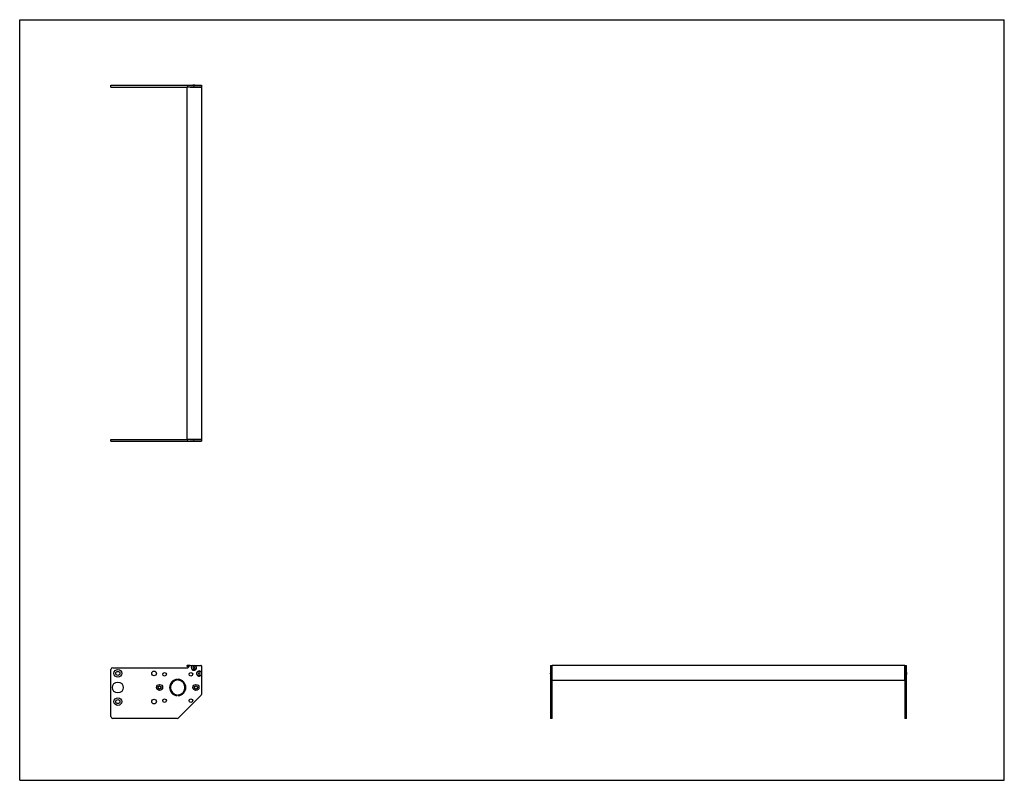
# Model space of a CAD drawing. Header units: inches. Extents: x 0 to 67.7, y 0 to 52.3.
import ezdxf

# ---------------------------------------------------------------- set-up
doc = ezdxf.new("R2010")
doc.units = ezdxf.units.IN
doc.header["$LTSCALE"] = 3.723077
doc.header["$MEASUREMENT"] = 0
doc.layers.get('0').update_dxf_attribs({"linetype": 'CONTINUOUS'})
for name, color, linetype in [('350539_24_BL3', 7, 'CONTINUOUS'), ('350540_BL0', 7, 'CONTINUOUS'), ('350541_BL4', 7, 'CONTINUOUS'), ('930410M_BL1', 7, 'CONTINUOUS'), ('930410M_BL2', 7, 'CONTINUOUS'), ('930410M_BL5', 7, 'CONTINUOUS'), ('930410M_BL6', 7, 'CONTINUOUS')]:
    doc.layers.add(name, color=color, linetype=linetype)

# ---------------------------------------------------------------- blocks, each defined once
blk = doc.blocks.new('350540_BL0', base_point=(21.444, 13.845))
at = {"layer": '350540_BL0', "color": 7, "linetype": 'CONTINUOUS'}
for p, q in [((6.275, 23.438), (11.495, 23.438)), ((6.275, 23.313), (6.275, 23.438)), ((6.275, 23.313), (11.903, 23.313)), ((11.554, 23.313), (11.554, 23.438)), ((11.706, 23.438), (12.494, 23.438)), ((12.045, 23.313), (12.494, 23.313)), ((12.494, 23.438), (12.494, 23.313)), ((6.275, 4.378), (6.275, 7.618)), ((6.4, 7.743), (11.554, 7.743)), ((11.554, 7.743), (11.706, 7.895)), ((11.727, 7.904), (12.464, 7.904)), ((12.494, 7.874), (12.494, 5.911)), ((36.489, 7.904), (36.489, 7.415)), ((36.489, 7.904), (36.614, 7.904)), ((36.614, 4.253), (36.614, 7.904)), ((10.834, 6.946), (10.834, 6.883)), ((10.894, 6.883), (10.894, 6.946)), ((36.489, 7.273), (36.489, 4.253)), ((10.834, 5.885), (10.834, 5.822)), ((10.894, 5.822), (10.894, 5.885)), ((12.457, 5.822), (10.925, 4.29)), ((10.836, 4.253), (6.4, 4.253)), ((36.614, 4.253), (36.489, 4.253))]:
    blk.add_line(p, q, dxfattribs=at)
for centre, radius in [((6.748, 7.353), 0.266), ((6.748, 7.353), 0.141), ((9.239, 7.353), 0.158), ((9.959, 7.289), 0.125), ((11.769, 7.289), 0.125), ((6.748, 6.384), 0.375), ((9.614, 6.384), 0.21), ((9.614, 6.384), 0.109), ((12.114, 6.384), 0.21), ((12.114, 6.384), 0.109), ((6.748, 5.415), 0.266), ((6.748, 5.415), 0.141), ((9.239, 5.415), 0.158), ((9.959, 5.479), 0.125), ((11.769, 5.479), 0.125)]:
    blk.add_circle(centre, radius, dxfattribs=at)
for centre, radius, start, end in [((6.4, 7.618), 0.125, 90, 180), ((11.727, 7.874), 0.03, 90, 135), ((11.974, 7.744), 0.175, 113.89551, 66.10449), ((12.334, 7.344), 0.175, 23.89551, 336.10449), ((12.464, 7.874), 0.03, 0, 90), ((10.864, 6.384), 0.562, 93.05723, 266.94277), ((10.864, 6.384), 0.5, 93.43981, 266.56019), ((10.864, 6.384), 0.562, 273.05723, 86.94277), ((10.864, 6.384), 0.5, 273.43981, 86.56019), ((12.369, 5.911), 0.125, 315, 360), ((6.4, 4.378), 0.125, 180, 270), ((10.836, 4.378), 0.125, 270, 315)]:
    blk.add_arc(centre, radius, start, end, dxfattribs=at)
for points, knots in [([(11.903, 23.313), (11.914, 23.317), (11.938, 23.325), (11.974, 23.329), (12.01, 23.325), (12.034, 23.317), (12.045, 23.313)], [0, 0, 0, 0, 0.250033, 0.5, 0.749967, 1, 1, 1, 1]), ([(36.489, 7.415), (36.493, 7.404), (36.499, 7.386), (36.503, 7.362), (36.504, 7.35), (36.504, 7.344)], [0, 0, 0, 0, 0.499778, 0.749902, 1, 1, 1, 1]), ([(36.504, 7.344), (36.504, 7.338), (36.503, 7.326), (36.499, 7.302), (36.493, 7.284), (36.489, 7.273)], [0, 0, 0, 0, 0.250099, 0.500223, 1, 1, 1, 1])]:
    blk.add_open_spline(points, degree=3, knots=knots, dxfattribs=at)
blk = doc.blocks.new('930410M_BL1', base_point=(24.339, 7.344))
at = {"layer": '930410M_BL1', "color": 7, "linetype": 'CONTINUOUS'}
for p, q in [((12.306, 7.393), (12.277, 7.344)), ((12.277, 7.344), (12.306, 7.295)), ((12.306, 7.393), (12.362, 7.393)), ((12.362, 7.295), (12.306, 7.295)), ((12.391, 7.344), (12.362, 7.393)), ((12.362, 7.295), (12.391, 7.344)), ((36.489, 7.41), (36.489, 7.279)), ((36.501, 7.312), (36.501, 7.376))]:
    blk.add_line(p, q, dxfattribs=at)
blk.add_circle((12.334, 7.344), 0.157, dxfattribs=at)
blk = doc.blocks.new('930410M_BL2', base_point=(11.974, 15.456))
at = {"layer": '930410M_BL2', "color": 7, "linetype": 'CONTINUOUS'}
for p, q in [((11.909, 23.313), (12.039, 23.313)), ((12.005, 23.325), (11.943, 23.325)), ((11.946, 7.793), (11.917, 7.744)), ((11.917, 7.744), (11.946, 7.695)), ((11.946, 7.793), (12.002, 7.793)), ((12.002, 7.695), (11.946, 7.695)), ((12.031, 7.744), (12.002, 7.793)), ((12.002, 7.695), (12.031, 7.744))]:
    blk.add_line(p, q, dxfattribs=at)
blk.add_circle((11.974, 7.744), 0.157, dxfattribs=at)
blk = doc.blocks.new('350539_24_BL3', base_point=(36.172, 27.268))
at = {"layer": '350539_24_BL3', "color": 7, "linetype": 'CONTINUOUS'}
for p, q in [((11.495, 47.674), (11.495, 23.438)), ((12.494, 47.674), (11.495, 47.674)), ((12.494, 47.674), (12.494, 23.438)), ((12.494, 23.438), (11.495, 23.438)), ((11.727, 7.904), (11.525, 7.904)), ((36.614, 6.923), (36.614, 7.904)), ((60.85, 7.904), (36.614, 7.904)), ((60.85, 6.923), (60.85, 7.904)), ((60.85, 6.863), (36.614, 6.863))]:
    blk.add_line(p, q, dxfattribs=at)
for centre, radius, start, end in [((11.525, 7.874), 0.03, 90, 246.07971), ((10.864, 6.384), 1.6, 62.20812, 66.07971)]:
    blk.add_arc(centre, radius, start, end, dxfattribs=at)
blk = doc.blocks.new('350541_BL4', base_point=(33.625, 26.026))
at = {"layer": '350541_BL4', "color": 7, "linetype": 'CONTINUOUS'}
for p, q in [((6.275, 47.674), (6.275, 47.799)), ((6.275, 47.799), (11.903, 47.799)), ((6.275, 47.674), (11.495, 47.674)), ((11.554, 47.674), (11.554, 47.799)), ((11.727, 47.674), (12.494, 47.674)), ((12.045, 47.799), (12.494, 47.799)), ((12.494, 47.799), (12.494, 47.674)), ((60.85, 7.904), (60.975, 7.904)), ((60.85, 7.904), (60.85, 4.253)), ((60.975, 7.415), (60.975, 7.904)), ((60.975, 4.253), (60.975, 7.273)), ((60.975, 4.253), (60.85, 4.253))]:
    blk.add_line(p, q, dxfattribs=at)
for points, knots in [([(12.045, 47.799), (12.034, 47.794), (12.01, 47.787), (11.974, 47.782), (11.938, 47.787), (11.914, 47.794), (11.903, 47.799)], [0, 0, 0, 0, 0.250033, 0.5, 0.749967, 1, 1, 1, 1]), ([(60.975, 7.415), (60.97, 7.404), (60.964, 7.386), (60.96, 7.362), (60.96, 7.35), (60.96, 7.344)], [0, 0, 0, 0, 0.499789, 0.749908, 1, 1, 1, 1]), ([(60.96, 7.344), (60.96, 7.338), (60.96, 7.326), (60.964, 7.302), (60.97, 7.284), (60.975, 7.273)], [0, 0, 0, 0, 0.250097, 0.500219, 1, 1, 1, 1])]:
    blk.add_open_spline(points, degree=3, knots=knots, dxfattribs=at)
blk = doc.blocks.new('930410M_BL5', base_point=(11.974, 47.793))
at = {"layer": '930410M_BL5', "color": 7, "linetype": 'CONTINUOUS'}
for p, q in [((12.039, 47.799), (11.909, 47.799)), ((11.943, 47.787), (12.005, 47.787))]:
    blk.add_line(p, q, dxfattribs=at)
blk = doc.blocks.new('930410M_BL6', base_point=(60.969, 7.344))
at = {"layer": '930410M_BL6', "color": 7, "linetype": 'CONTINUOUS'}
for p, q in [((60.963, 7.376), (60.963, 7.312)), ((60.975, 7.278), (60.975, 7.409))]:
    blk.add_line(p, q, dxfattribs=at)

msp = doc.modelspace()

# ---------------------------------------------------------------- linework, layer by layer
at = {"color": 7, "linetype": 'CONTINUOUS'}
for p, q in [((0, 0), (0, 52.308)), ((0, 52.308), (67.692, 52.308)), ((67.692, 0), (67.692, 52.308)), ((0, 0), (67.692, 0))]:
    msp.add_line(p, q, dxfattribs=at)

# ---------------------------------------------------------------- block references
at = {"layer": '350539_24_BL3'}
msp.add_blockref('350539_24_BL3', (36.172, 27.268), dxfattribs=at)
at = {"layer": '350540_BL0'}
msp.add_blockref('350540_BL0', (21.444, 13.845), dxfattribs=at)
at = {"layer": '350541_BL4'}
msp.add_blockref('350541_BL4', (33.625, 26.026), dxfattribs=at)
at = {"layer": '930410M_BL1'}
msp.add_blockref('930410M_BL1', (24.339, 7.344), dxfattribs=at)
at = {"layer": '930410M_BL2'}
msp.add_blockref('930410M_BL2', (11.974, 15.456), dxfattribs=at)
at = {"layer": '930410M_BL5'}
msp.add_blockref('930410M_BL5', (11.974, 47.793), dxfattribs=at)
at = {"layer": '930410M_BL6'}
msp.add_blockref('930410M_BL6', (60.969, 7.344), dxfattribs=at)

doc.saveas('drawing.dxf')
